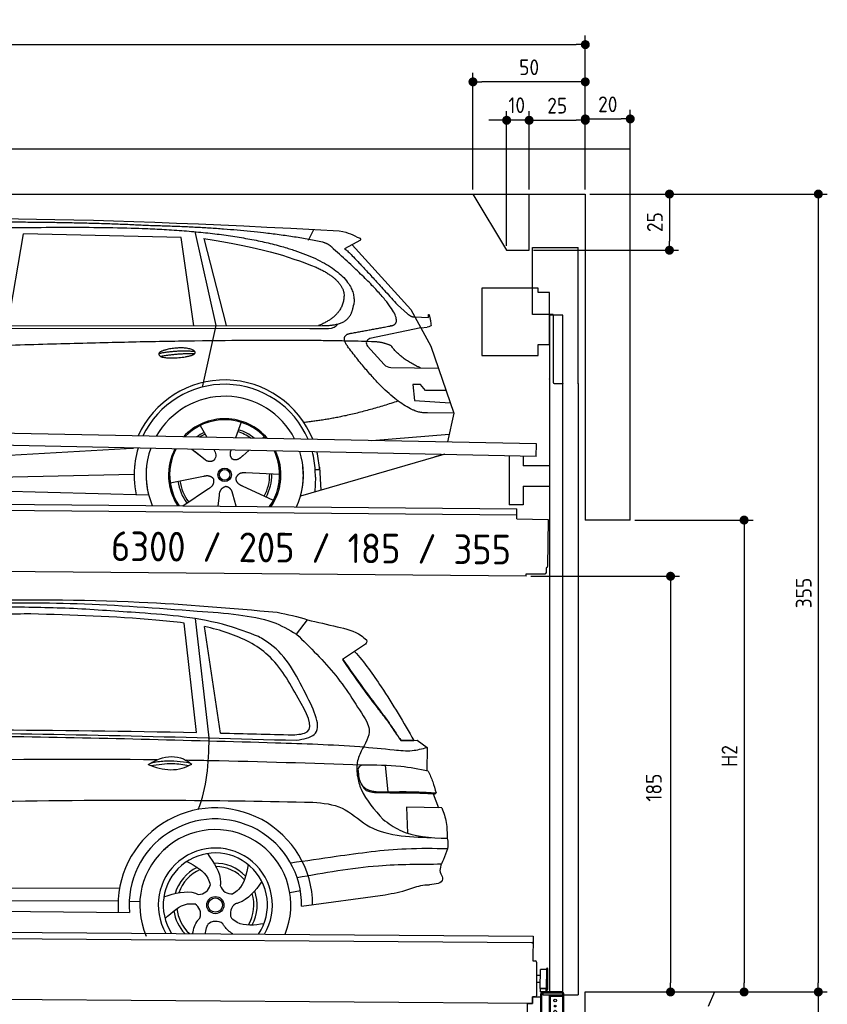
# Model space of a CAD drawing. Header units: millimetres. Extents: x -411 to 6777, y 0 to 6577.
# Tile 6 of 6: x 3183 to 6777, y 2195 to 6577. Entities that reach past the tile are written whole.
import ezdxf

# ---------------------------------------------------------------- set-up
doc = ezdxf.new("R2010")
doc.units = ezdxf.units.MM
doc.layers.add('4', color=3, linetype='Continuous')
for name, color, linetype, lineweight in [('AM_0', 7, 'Continuous', 50), ('car', 10, 'Continuous', 25), ('Freiraum', 7, 'Continuous', 25), ('Gebäude', 7, 'Continuous', 25), ('Logo', 7, 'Continuous', 25), ('Plattform', 7, 'Continuous', 25), ('Ständer vorne', 7, 'Continuous', 25), ('Tor', 200, 'Continuous', 25)]:
    doc.layers.add(name, color=color, linetype=linetype, lineweight=lineweight)
doc.styles.get("Standard").update_dxf_attribs({"font": 'ISOCP.SHX'})
doc.dimstyles.new('GEN-ISO', dxfattribs={"dimscale": 20, "dimtxt": 3.5, "dimasz": 2, "dimexe": 2, "dimexo": 1, "dimgap": 1.5, "dimtad": 1, "dimdec": 1, "dimlfac": 0.1, "dimdsep": 46, "dimtxsty": 'STANDARD', "dimblk": 'PUNKT', "dimcen": 2, "dimclrd": 256, "dimclre": 256, "dimclrt": 2, "dimadec": 0, "dimazin": 0, "dimtp": 0.1, "dimtm": 0.1, "dimtfac": 0.71, "dimtdec": 1, "dimtmove": 2, "dimatfit": 3, "dimldrblk": 'PUNKT', "dimfxl": 2, "dimtolj": 1, "dimarcsym": 0})

# ---------------------------------------------------------------- blocks, each defined once
blk = doc.blocks.new('PUNKT')
at = {"layer": '4', "color": 0, "linetype": 'ByBlock'}
blk.add_line((-0.5, 0), (-1, 0), dxfattribs=at)
at = {"layer": '4', "color": 0, "linetype": 'ByBlock', "const_width": 0.5}
blk.add_lwpolyline([(-0.25, 0, 1), (0.25, 0, 1)], format="xyb", close=True, dxfattribs=at)
blk = doc.blocks.new('*D34')
at = {"layer": '4', "lineweight": -2, "transparency": 16777216}
for p, q in [((5720, 5800.9), (6776.9, 5800.9)), ((6736.9, 5760.9), (6736.9, 2290)), ((6195.4, 2250), (6776.9, 2250))]:
    blk.add_line(p, q, dxfattribs=at)
at = {"layer": 'Defpoints', "color": 0, "transparency": 16777216}
for p in [(5700, 5800.9), (6175.4, 2250), (6736.9, 2250)]:
    blk.add_point(p, dxfattribs=at)
at = {"layer": '4', "lineweight": -2, "transparency": 16777216, "xscale": 40, "yscale": 40, "zscale": 40}
for p, rotation in [((6736.9, 5800.9), 90), ((6736.9, 2250), 270)]:
    blk.add_blockref('PUNKT', p, dxfattribs=dict(at, rotation=rotation))
at = {"layer": '4', "color": 2, "transparency": 16777216, "insert": (6671.9, 4025.4), "char_height": 70, "attachment_point": 5, "rotation": 90}
blk.add_mtext('355', dxfattribs=at)
blk = doc.blocks.new('*D35')
at = {"layer": '4', "lineweight": -2, "transparency": 16777216}
for p, q in [((6295.4, 2250), (6776.9, 2250)), ((6736.9, 2210), (6736.9, 240)), ((5720, 200), (6776.9, 200))]:
    blk.add_line(p, q, dxfattribs=at)
at = {"layer": 'Defpoints', "color": 0, "transparency": 16777216}
for p in [(6275.4, 2250), (5700, 200), (6736.9, 200)]:
    blk.add_point(p, dxfattribs=at)
at = {"layer": '4', "lineweight": -2, "transparency": 16777216, "xscale": 40, "yscale": 40, "zscale": 40}
for p, rotation in [((6736.9, 2250), 90), ((6736.9, 200), 270)]:
    blk.add_blockref('PUNKT', p, dxfattribs=dict(at, rotation=rotation))
at = {"layer": '4', "color": 2, "transparency": 16777216, "insert": (6671.9, 1225), "char_height": 70, "attachment_point": 5, "rotation": 90}
blk.add_mtext('205', dxfattribs=at)
blk = doc.blocks.new('*D36')
at = {"layer": '4', "lineweight": -2, "transparency": 16777216}
for p, q in [((5920, 4350), (6446.5, 4350)), ((6406.5, 4310), (6406.5, 2290)), ((6295.4, 2250), (6446.5, 2250))]:
    blk.add_line(p, q, dxfattribs=at)
at = {"layer": 'Defpoints', "color": 0, "transparency": 16777216}
for p in [(5900, 4350), (6275.4, 2250), (6406.5, 2250)]:
    blk.add_point(p, dxfattribs=at)
at = {"layer": '4', "lineweight": -2, "transparency": 16777216, "xscale": 40, "yscale": 40, "zscale": 40}
for p, rotation in [((6406.5, 4350), 90), ((6406.5, 2250), 270)]:
    blk.add_blockref('PUNKT', p, dxfattribs=dict(at, rotation=rotation))
at = {"layer": '4', "color": 2, "transparency": 16777216, "insert": (6341.5, 3300), "char_height": 70, "attachment_point": 5, "rotation": 90}
blk.add_mtext('H2', dxfattribs=at)
blk = doc.blocks.new('*D37')
at = {"layer": '4', "lineweight": -2, "transparency": 16777216}
for p, q in [((200, 5820.9), (200, 6505.8)), ((5700, 5970.9), (5700, 6505.8)), ((240, 6465.8), (5660, 6465.8))]:
    blk.add_line(p, q, dxfattribs=at)
at = {"layer": 'Defpoints', "color": 0, "transparency": 16777216}
for p in [(5700, 6465.8), (5700, 5950.9), (200, 5800.9)]:
    blk.add_point(p, dxfattribs=at)
at = {"layer": '4', "lineweight": -2, "transparency": 16777216, "xscale": 40, "yscale": 40, "zscale": 40, "rotation": 180}
blk.add_blockref('PUNKT', (200, 6465.8), dxfattribs=at)
at = {"layer": '4', "lineweight": -2, "transparency": 16777216, "xscale": 40, "yscale": 40, "zscale": 40}
blk.add_blockref('PUNKT', (5700, 6465.8), dxfattribs=at)
at = {"layer": '4', "color": 2, "transparency": 16777216, "insert": (2950, 6530.8), "char_height": 70, "attachment_point": 5}
blk.add_mtext('550', dxfattribs=at)
blk = doc.blocks.new('*D38')
at = {"layer": '4', "lineweight": -2, "transparency": 16777216}
for p, q in [((5457.5, 4100), (6119.3, 4100)), ((6079.3, 4060), (6079.3, 2290)), ((6099.3, 2250), (6119.3, 2250))]:
    blk.add_line(p, q, dxfattribs=at)
at = {"layer": 'Defpoints', "color": 0, "transparency": 16777216}
for p in [(5437.5, 4100), (6079.3, 2250), (6079.3, 2250)]:
    blk.add_point(p, dxfattribs=at)
at = {"layer": '4', "lineweight": -2, "transparency": 16777216, "xscale": 40, "yscale": 40, "zscale": 40}
for p, rotation in [((6079.3, 4100), 90), ((6079.3, 2250), 270)]:
    blk.add_blockref('PUNKT', p, dxfattribs=dict(at, rotation=rotation))
at = {"layer": '4', "color": 2, "transparency": 16777216, "insert": (6004.7, 3159.2), "char_height": 70, "attachment_point": 5, "rotation": 90}
blk.add_mtext('185', dxfattribs=at)
blk = doc.blocks.new('*D39')
at = {"layer": '4', "lineweight": -2, "transparency": 16777216}
for p, q in [((5450, 5820.9), (5450, 6169.1)), ((5700, 5820.9), (5700, 6169.1)), ((5490, 6129.1), (5660, 6129.1))]:
    blk.add_line(p, q, dxfattribs=at)
at = {"layer": 'Defpoints', "color": 0, "transparency": 16777216}
for p in [(5700, 6129.1), (5450, 5800.9), (5700, 5800.9)]:
    blk.add_point(p, dxfattribs=at)
at = {"layer": '4', "lineweight": -2, "transparency": 16777216, "xscale": 40, "yscale": 40, "zscale": 40, "rotation": 180}
blk.add_blockref('PUNKT', (5450, 6129.1), dxfattribs=at)
at = {"layer": '4', "lineweight": -2, "transparency": 16777216, "xscale": 40, "yscale": 40, "zscale": 40}
blk.add_blockref('PUNKT', (5700, 6129.1), dxfattribs=at)
at = {"layer": '4', "color": 2, "transparency": 16777216, "insert": (5575, 6194.2), "char_height": 70, "attachment_point": 5}
blk.add_mtext('25', dxfattribs=at)
blk = doc.blocks.new('*D40')
at = {"layer": '4', "lineweight": -2, "transparency": 16777216}
for p, q in [((5200, 5820.9), (5200, 6340.1)), ((5700, 5820.9), (5700, 6340.1)), ((5660, 6300.1), (5240, 6300.1))]:
    blk.add_line(p, q, dxfattribs=at)
at = {"layer": 'Defpoints', "color": 0, "transparency": 16777216}
for p in [(5200, 6300.1), (5200, 5800.9), (5700, 5800.9)]:
    blk.add_point(p, dxfattribs=at)
at = {"layer": '4', "lineweight": -2, "transparency": 16777216, "xscale": 40, "yscale": 40, "zscale": 40, "rotation": 180}
blk.add_blockref('PUNKT', (5200, 6300.1), dxfattribs=at)
at = {"layer": '4', "lineweight": -2, "transparency": 16777216, "xscale": 40, "yscale": 40, "zscale": 40}
blk.add_blockref('PUNKT', (5700, 6300.1), dxfattribs=at)
at = {"layer": '4', "color": 2, "transparency": 16777216, "insert": (5450, 6365.1), "char_height": 70, "attachment_point": 5}
blk.add_mtext('50', dxfattribs=at)
blk = doc.blocks.new('*D41')
at = {"layer": '4', "lineweight": -2, "transparency": 16777216}
for p, q in [((5720, 5800.9), (6114.4, 5800.9)), ((6074.4, 5760.9), (6074.4, 5590.9)), ((5470, 5550.9), (6114.4, 5550.9))]:
    blk.add_line(p, q, dxfattribs=at)
at = {"layer": 'Defpoints', "color": 0, "transparency": 16777216}
for p in [(5700, 5800.9), (5450, 5550.9), (6074.4, 5550.9)]:
    blk.add_point(p, dxfattribs=at)
at = {"layer": '4', "lineweight": -2, "transparency": 16777216, "xscale": 40, "yscale": 40, "zscale": 40}
for p, rotation in [((6074.4, 5800.9), 90), ((6074.4, 5550.9), 270)]:
    blk.add_blockref('PUNKT', p, dxfattribs=dict(at, rotation=rotation))
at = {"layer": '4', "color": 2, "transparency": 16777216, "insert": (6009.4, 5675.9), "char_height": 70, "attachment_point": 5, "rotation": 90}
blk.add_mtext('25', dxfattribs=at)
blk = doc.blocks.new('*D42')
at = {"layer": '4', "lineweight": -2, "transparency": 16777216}
for p, q in [((5350, 5570.9), (5350, 6169.1)), ((5450, 5820.9), (5450, 6169.1)), ((5310, 6129.1), (5270, 6129.1)), ((5450, 6129.1), (5350, 6129.1)), ((5490, 6129.1), (5530, 6129.1))]:
    blk.add_line(p, q, dxfattribs=at)
at = {"layer": 'Defpoints', "color": 0, "transparency": 16777216}
for p in [(5350, 6129.1), (5450, 5800.9), (5350, 5550.9)]:
    blk.add_point(p, dxfattribs=at)
at = {"layer": '4', "lineweight": -2, "transparency": 16777216, "xscale": 40, "yscale": 40, "zscale": 40}
blk.add_blockref('PUNKT', (5350, 6129.1), dxfattribs=at)
at = {"layer": '4', "lineweight": -2, "transparency": 16777216, "xscale": 40, "yscale": 40, "zscale": 40, "rotation": 180}
blk.add_blockref('PUNKT', (5450, 6129.1), dxfattribs=at)
at = {"layer": '4', "color": 2, "transparency": 16777216, "insert": (5394.7, 6196.1), "char_height": 70, "attachment_point": 5}
blk.add_mtext('10', dxfattribs=at)
blk = doc.blocks.new('Car')
at = {"layer": 'car'}
for p, q in [((3081.8, 5243.1), (3148.9, 5652.9)), ((3850.6, 5643), (3148.9, 5652.9)), ((3910.6, 5669.5), (4007.3, 5252.1)), ((4416, 5636.7), (4439.8, 5684.2)), ((3910.1, 5251.1), (3850.6, 5643)), ((3950.2, 5638.8), (4053.3, 5252.5)), ((4647.5, 5638.1), (4577.4, 5598.9)), ((4610.6, 5617.5), (4875, 5331.6)), ((4814.7, 5352.7), (4860.3, 5312.8)), ((4875, 5331.6), (4965.6, 5169.4)), ((4892.9, 5299.6), (4953.1, 5297.5)), ((1783, 5221.7), (4426.3, 5242.7)), ((1829.9, 5231), (4481.7, 5256.7)), ((4007.3, 5252.1), (3948.9, 4977.9)), ((4426.3, 5242.7), (4509.1, 5244.1)), ((4920.3, 5250.5), (4693.9, 5200.6)), ((4920.3, 5250.5), (4948, 5254.5)), ((4683.5, 5167.5), (4758.6, 5086.3)), ((4965.6, 5169.4), (5070, 4871.8)), ((4787.8, 5073.4), (4999.6, 5072.6)), ((4920.3, 4998.5), (4887.6, 4998.5)), ((4887.6, 4998.5), (4894.5, 4927.1)), ((4944.1, 4972.7), (4920.3, 4998.5)), ((5034.6, 4972.7), (4944.1, 4972.7)), ((4894.5, 4927.1), (5053.6, 4918.5)), ((5070, 4871.8), (4953.1, 4872.2)), ((5070, 4871.8), (5043.3, 4743.9)), ((4125, 4823), (4100.1, 4754)), ((3942.9, 4807.6), (3972.4, 4755.4)), ((4707.4, 4747.5), (5050.5, 4778.4)), ((3971.1, 4757.8), (3972.4, 4755.4)), ((4227.1, 4761.2), (4219.4, 4752.7)), ((1745.3, 4581.9), (3614.3, 4701.2)), ((3614.3, 4701.2), (3646.7, 4703.2)), ((3906.1, 4701.6), (3957.7, 4661.5)), ((3920.6, 4690.6), (3967.1, 4654.4)), ((4003.4, 4700.5), (4009.6, 4689.5)), ((4080.5, 4699.6), (4076.8, 4689.2)), ((4159.3, 4698.6), (4132.6, 4674.6)), ((5027.4, 4688.4), (4391.4, 4497)), ((5032.1, 4689.8), (4988.4, 4676.7)), ((4475.3, 4615.1), (4456.1, 4613.9)), ((4474.6, 4627.2), (4481.1, 4524)), ((1765.1, 4530), (3650.5, 4588.6)), ((3810.9, 4551.5), (3959.3, 4581.8)), ((4298, 4592.7), (4146.7, 4597.7)), ((4456.8, 4581.4), (4455.7, 4516.4)), ((1666.6, 4531.7), (3715.6, 4497)), ((3868.1, 4448.9), (3982.6, 4526.5)), ((4270.9, 4476.5), (4133, 4539.2)), ((4025.2, 4449), (4030.7, 4497.4)), ((4105.9, 4449), (4090.5, 4502.5))]:
    blk.add_line(p, q, dxfattribs=at)
for radius in [30.1, 23.6]:
    blk.add_circle((4053.1, 4588.8), radius, dxfattribs=at)
for centre, radius, start, end in [((4698.2, 5181), 20, 102.4358, 222.7473), ((4788, 5113.4), 40, 222.7473, 269.7861), ((4053.5, 4588.2), 422.7, 22.5487, 156.2143), ((4053.5, 4588.2), 403.4, 23.7263, 155.0367), ((4053.5, 4588.2), 350, 27.7494, 151.0136), ((4053.5, 4588.2), 250, 41.078, 137.685), ((4053.1, 4588.8), 245, 41.9641, 136.7989), ((4053.1, 4588.8), 209.6, 116.262, 127.1225), ((4053.1, 4588.8), 200.6, 55.0934, 73.5463), ((4053.1, 4588.8), 209.6, 51.6404, 73.3995), ((4053.1, 4588.8), 200.6, 116.1152, 123.6695), ((4053.5, 4588.2), 422.7, 164.0109, 164.2126), ((4053.5, 4588.2), 403.4, 163.2593, 179.9464), ((4053.5, 4588.2), 350, 160.7243, 195.1055), ((4053.5, 4588.2), 250, 152.8016, 213.8648), ((4053.1, 4588.8), 245, 152.3519, 188.7348), ((4053.5, 4588.2), 250, 326.1848, 25.8498), ((4053.5, 4588.2), 250, 326.1848, 25.8498), ((4053.1, 4588.8), 245, 0.9266, 26.2995), ((4053.5, 4588.2), 350, 344.8945, 17.9271), ((4053.5, 4588.2), 403.4, 3.6504, 15.3921), ((4053.5, 4588.2), 422.7, 3.6504, 14.6404), ((4053.5, 4588.2), 403.4, 173.0827, 193.1146), ((4053.5, 4588.2), 350, 172.1254, 203.4635), ((4053.5, 4588.2), 250, 169.2195, 213.8648), ((4053.1, 4588.8), 245, 169.1336, 214.8006), ((4053.1, 4588.8), 245, 325.2489, 9.5178), ((4053.5, 4588.2), 250, 326.1848, 9.4319), ((4053.5, 4588.2), 350, 336.586, 6.526), ((4053.5, 4588.2), 403.4, 359.0315, 5.5686), ((4053.5, 4588.2), 422.7, 3.6504, 3.7403), ((4053.1, 4588.8), 209.6, 188.262, 217.3995), ((4053.1, 4588.8), 200.6, 188.1152, 217.5463), ((4053.1, 4588.8), 200.6, 332.1152, 1.5463), ((4053.1, 4588.8), 209.6, 332.262, 1.3995)]:
    blk.add_arc(centre, radius, start, end, dxfattribs=at)
for points, degree in [([(2208.8, 5672.9), (2495.8, 5737.1), (3380.9, 5732), (4553.4, 5679.4)], 3), ([(3703.5, 5694.3), (3355.1, 5710.5), (2739.2, 5700.1)], 2), ([(4479.1, 5628.3), (4177.9, 5688.2), (3703.5, 5694.3)], 2), ([(4553.4, 5679.4), (4600.3, 5670.4), (4609.2, 5662.2), (4646.7, 5646.7)], 3), ([(3950.2, 5638.8), (4204.6, 5602.2), (4318.1, 5567.6), (4451.4, 5516.1)], 3), ([(4528.7, 5598), (4510.6, 5619.7), (4479.1, 5628.3)], 2), ([(4647.5, 5638.1), (4649.1, 5639.7), (4649.8, 5642.8), (4649.2, 5645.6), (4646.7, 5646.7)], 4), ([(4793.6, 5260), (4882.8, 5288.8), (4528.7, 5598)], 2), ([(4577.4, 5598.9), (4585.2, 5603.3), (4814.7, 5352.7)], 2), ([(4451.4, 5516.1), (4566, 5465.1), (4576.8, 5400.1)], 2), ([(4576.8, 5400.1), (4582.4, 5305.6), (4465.1, 5256.5)], 2), ([(4481.7, 5256.7), (4531.8, 5257.2), (4604.8, 5262.5), (4612.5, 5309.4), (4620.8, 5352.6)], 4), ([(4860.3, 5312.8), (4868.6, 5305.6), (4881.9, 5298), (4891, 5298), (4892.9, 5299.6)], 4), ([(4953.1, 5297.5), (4954.3, 5336.4), (4965.6, 5262.2)], 2), ([(4509.1, 5244.1), (4528.4, 5244.9), (4543.1, 5254), (4550.4, 5264.3)], 3), ([(4580.3, 5277.2), (4580.4, 5277.3), (4580.5, 5277.3), (4580.5, 5277.3)], 3), ([(4965.6, 5262.2), (4965.9, 5258.5), (4960.4, 5256.8), (4948, 5254.5)], 3), ([(4599.5, 5159.2), (4555.1, 5217.5), (4615, 5224.7)], 2), ([(4701, 5187), (3824.4, 5207.4), (1392.3, 5072.9)], 2), ([(4788.9, 5169.4), (4751.4, 5187.5), (4701, 5187)], 2), ([(3755.6, 5126.2), (3831, 5143.1), (3914.5, 5137.3)], 2), ([(3762.8, 5113.4), (3836.8, 5128), (3914.7, 5127.3)], 2), ([(4953.1, 4872.2), (4827.4, 4864), (4599.5, 5159.2)], 2), ([(4920.3, 5072.9), (4834.6, 5108), (4788.9, 5169.4)], 2), ([(4821.2, 4923.6), (4596.5, 4846.1), (4403.7, 4824.9)], 2), ([(3958, 4661.5), (3981.5, 4639.8), (4004.7, 4653.4)], 2), ([(3959.3, 4581.8), (3989.9, 4590.8), (4004.7, 4568.4)], 2), ([(3982.6, 4526.5), (4010.4, 4542.2), (4004.7, 4568.4)], 2), ([(4133, 4539.2), (4102.9, 4550), (4104.2, 4576.8)], 2), ([(4146.7, 4597.7), (4115, 4601.4), (4104.2, 4576.8)], 2), ([(4030.7, 4497.4), (4031.6, 4529.4), (4057.5, 4536.5)], 2), ([(4090.5, 4502.5), (4084.2, 4533.8), (4057.5, 4536.5)], 2)]:
    blk.add_open_spline(points, degree=degree, dxfattribs=at)
for points, degree, knots in [([(2378.5, 5660.7), (2405, 5663), (2544.4, 5666.1), (3565.6, 5695.6), (4185.9, 5694.9), (4642.9, 5526.4), (4620.8, 5352.6)], 4, [0.0821318, 0.0821318, 0.0821318, 0.0821318, 0.0821318, 0.258851, 0.508851, 1, 1, 1, 1, 1]), ([(4615, 5224.7), (4781.6, 5257.3), (4784.5, 5257.9), (4792.8, 5259.8), (4793.6, 5260)], 1, [0.1611508, 0.1611508, 1, 1.0196119, 1.078724, 1.0847856, 1.0847856]), ([(3762.8, 5113.4), (3739.2, 5129.8), (3784.6, 5145.5), (3867.3, 5165.7), (3960.3, 5132.6), (3898.3, 5108.8), (3789.2, 5101.6), (3767.7, 5110.4), (3762.8, 5113.4)], 5, [0, 0, 0, 0, 0, 0, 0.300106, 0.500106, 0.700106, 1, 1, 1, 1, 1, 1]), ([(4009.6, 4689.5), (4011.3, 4685.5), (4012.3, 4681.5), (4012.6, 4677.6), (4013.4, 4669), (4010.7, 4660.9), (4004.7, 4653.4)], 3, [0.2167758, 0.2167758, 0.2167758, 0.2167758, 0.4600873, 0.4600873, 0.4600873, 1, 1, 1, 1]), ([(4076.8, 4689.2), (4076.3, 4686.1), (4076, 4683.1), (4076.1, 4680.1), (4076.5, 4677.3), (4077.3, 4671.6), (4079.4, 4666.2), (4083, 4661.7), (4087.9, 4658.8)], 4, [0.3191838, 0.3191838, 0.3191838, 0.3191838, 0.3191838, 0.5438253, 0.5438253, 0.5438253, 0.5438253, 1, 1, 1, 1, 1]), ([(4132.6, 4674.6), (4132.6, 4674.6), (4132.6, 4674.6), (4132.6, 4674.6), (4132.6, 4674.6), (4123.5, 4664.8), (4112.9, 4654.7), (4098.7, 4652.2), (4087.9, 4658.8)], 4, [-0.000003, -0.000003, -0.000003, -0.000003, -0.000003, 0, 0, 0, 0, 1, 1, 1, 1, 1])]:
    blk.add_open_spline(points, degree=degree, knots=knots, dxfattribs=at)
blk = doc.blocks.new('Tor 335 bis 365 Gebäude')
at = {"layer": 'Tor'}
for p, q in [((5465.6, 5264.5), (5465.6, 5563)), ((5465.6, 5563), (5668, 5563)), ((5668, 4957.1), (5668, 5563)), ((5557, 5264.5), (5465.6, 5264.5)), ((5557, 5264.5), (5557, 4963)), ((5562, 4957.1), (5600, 4957.1)), ((5600, 4957.1), (5600, 4957)), ((5668, 4957), (5668, 4957.1)), ((5600, 2237), (5668, 2237))]:
    blk.add_line(p, q, dxfattribs=at)
for points in [[(5600, 2237), (5600, 4957)], [(5668, 4957.1), (5668, 2237)]]:
    blk.add_lwpolyline(points, dxfattribs=at)
blk.add_arc((5563, 4963), 6, 180, 260.4059, dxfattribs=at)
blk = doc.blocks.new('*D48')
at = {"layer": '4', "lineweight": -2, "transparency": 16777216}
for p, q in [((5700, 5820.9), (5700, 6175.1)), ((5740, 6135.1), (5860, 6135.1)), ((5900, 5970.8), (5900, 6175.1))]:
    blk.add_line(p, q, dxfattribs=at)
at = {"layer": 'Defpoints', "color": 0, "transparency": 16777216}
for p in [(5900, 6135.1), (5900, 5950.8), (5700, 5800.9)]:
    blk.add_point(p, dxfattribs=at)
at = {"layer": '4', "lineweight": -2, "transparency": 16777216, "xscale": 40, "yscale": 40, "zscale": 40, "rotation": 180}
blk.add_blockref('PUNKT', (5700, 6135.1), dxfattribs=at)
at = {"layer": '4', "lineweight": -2, "transparency": 16777216, "xscale": 40, "yscale": 40, "zscale": 40}
blk.add_blockref('PUNKT', (5900, 6135.1), dxfattribs=at)
at = {"layer": '4', "color": 2, "transparency": 16777216, "insert": (5800, 6200.1), "char_height": 70, "attachment_point": 5}
blk.add_mtext('20', dxfattribs=at)
blk = doc.blocks.new('Palette EG Gl550')
at = {"layer": 'Plattform'}
for p, q in [((429.5, 2537), (5467.3, 2498)), ((5462.1, 2468), (434.2, 2507)), ((5467.3, 2498), (5466.5, 2388)), ((5466.5, 2388), (5478.5, 2387.9)), ((5483.4, 2382.8), (5482.7, 2292.8)), ((5501.1, 2322.8), (5484.1, 2323)), ((5499.6, 2265.6), (5500.2, 2349.8)), ((5527.5, 2260.5), (5528.3, 2354.5)), ((5532.3, 2354.5), (5531.5, 2260.5)), ((5482.7, 2292.8), (5482.3, 2232.9)), ((5499.8, 2292.7), (5482.7, 2292.8)), ((5465, 2198), (341.7, 2237.7)), ((5525.9, 2265), (5500.9, 2265)), ((5500.9, 2250), (5500.9, 2265)), ((5512.9, 2265), (5500.9, 2265)), ((5500.9, 2250), (5500.9, 2265)), ((5500.9, 2250), (5525.9, 2250)), ((5525.9, 2250), (5500.9, 2250)), ((5525.9, 2250), (5525.9, 2265)), ((5525.9, 2250), (5525.9, 2265)), ((5465.2, 2228), (5465, 2198)), ((5465.2, 2228), (5477.2, 2227.9)), ((5477.2, 2227.9), (5465.2, 2228))]:
    blk.add_line(p, q, dxfattribs=at)
for centre, radius, start, end in [((5462.1, 2473), 5, 268.5823, 358.5607), ((5478.4, 2382.9), 5, 359.556, 89.556), ((5500.6, 2349.8), 0.4, 91.7323, 179.3444), ((5511.7, 2023.6), 326.8, 87.1739, 91.9438), ((5527.8, 2350.4), 0.4, 266.9623, 359.3444), ((5530.3, 2354.5), 2, 359.3444, 179.3444), ((5500, 2265.6), 0.4, 179.3444, 266.9565), ((5519.7, 3149.4), 884.4, 268.7196, 270.4008), ((5491.8, 3353.4), 1088.9, 271.795, 271.861), ((5527.2, 2264.6), 0.4, 359.556, 91.938), ((5529.5, 2260.5), 2, 179.3444, 359.3444), ((5477.3, 2232.9), 5, 269.556, 359.556)]:
    blk.add_arc(centre, radius, start, end, dxfattribs=at)
blk = doc.blocks.new('Car_EG')
at = {"layer": 'car'}
for p, q in [((3943, 3435.3), (3884, 3921.9)), ((4000.2, 3412), (3934.7, 3941.9)), ((4050.3, 3433.7), (3975.7, 3906.9)), ((4385, 3877.1), (4433.9, 3940.6)), ((4682.9, 3828.1), (4589.9, 3764.8)), ((4852.5, 3407.4), (4910.9, 3407.7)), ((4855.4, 3408.2), (4890.4, 3408.3)), ((4890.4, 3408.3), (4910.5, 3408.3)), ((4910.9, 3407.7), (4925.4, 3408.1)), ((4925.4, 3408.1), (4969.8, 3377.2)), ((4969.8, 3377.2), (4969.8, 3273.1)), ((4783.9, 3295.1), (4796.2, 3178.1)), ((4998.8, 3171.3), (5023.2, 3108.4)), ((5038, 3108.3), (4880.2, 3109.6)), ((4880.2, 3109.6), (4885.5, 2994.3)), ((5064.6, 2926.3), (5046.4, 2878.9)), ((1740.9, 2729.3), (3606.1, 2740.6)), ((4364.1, 2727.2), (4410.9, 2736.1)), ((4417.1, 2665.6), (4787.8, 2720.1)), ((1742.1, 2675.9), (3600.2, 2683.6)), ((3649.3, 2682.1), (3696.9, 2681.5)), ((1693.4, 2636), (3650.6, 2632.3))]:
    blk.add_line(p, q, dxfattribs=at)
for radius in [38.2, 31.6]:
    blk.add_circle((4033.1, 2668), radius, dxfattribs=at)
for centre, radius, start, end in [((4033, 2667.4), 433.1, 0.713, 184.6115), ((4033, 2667.4), 384, 359.7282, 185.2384), ((4033, 2667.4), 336.4, 337.7995, 204.4935), ((4033.1, 2668), 254, 329.8221, 210.1779), ((4033.1, 2668), 231.9, 326.5904, 213.4096), ((4033.1, 2668), 186.2, 44.2633, 92.4011), ((4033.1, 2668), 186.2, 116.2626, 164.3912), ((4033.1, 2668), 171.5, 113.5905, 161.7257), ((4033.1, 2668), 171.5, 41.5902, 89.736), ((3958, 2767.5), 52.3, 268.6722, 348.431), ((4104.5, 2770.1), 52.3, 196.6722, 276.431), ((4033.1, 2668), 171.5, 329.577, 17.7302), ((4033.1, 2668), 186.2, 332.2513, 20.3964), ((3915.3, 2627.3), 52.3, 340.6722, 60.431), ((4152.3, 2631.6), 52.3, 124.6722, 204.431), ((4033.1, 2668), 186.2, 188.2502, 223.2875), ((4033.1, 2668), 171.5, 185.5775, 228.1156), ((4035.4, 2543.4), 52.3, 52.6722, 132.431)]:
    blk.add_arc(centre, radius, start, end, dxfattribs=at)
for points, knots in [([(3391.5, 3982.7), (3294.9, 3985.1), (3064.5, 3990.8), (2760.1, 3971.2), (2552.7, 3955.9), (2478.5, 3950.4)], [0, 0, 0, 0, 289.925788, 691.034976, 914.075582, 914.075582, 914.075582, 914.075582]), ([(2526.5, 3973.5), (2656.5, 3983.3), (2949.5, 4005.4), (3422.5, 4011.7), (3824.4, 3983.3), (4068.2, 3967.8), (4125.9, 3961)], [0, 0, 0, 0, 391.04113, 881.651907, 1416.366113, 1602.404452, 1602.404452, 1602.404452, 1602.404452]), ([(2901.1, 4016.6), (3162.3, 4020.3), (3628.7, 4026.8), (4093.6, 3989.6), (4298.2, 3973.3)], [0, 0, 0, 0, 783.131876, 1398.451598, 1398.451598, 1398.451598, 1398.451598]), ([(3884, 3921.9), (3842.3, 3927.3), (3614.9, 3947.6), (3387.3, 3953), (3201.7, 3957.3)], [637.56261, 637.56261, 637.56261, 637.56261, 763.549902, 1320.810124, 1320.810124, 1320.810124, 1320.810124]), ([(4215.3, 3864.6), (4170, 3881.3), (4000.5, 3943.8), (3719.1, 3964.5), (3489.5, 3977.3), (3391.5, 3982.7)], [0, 0, 0, 0, 144.38685, 540.679923, 835.691207, 835.691207, 835.691207, 835.691207]), ([(4125.9, 3961), (4178.2, 3953.9), (4269.9, 3941.4), (4350.4, 3896.5), (4385, 3877.1)], [0, 0, 0, 0, 156.409573, 274.497028, 274.497028, 274.497028, 274.497028]), ([(4394.7, 3591.5), (4355.4, 3660.9), (4281.9, 3790.5), (4111.8, 3873.5), (4011, 3899.6), (3975.7, 3906.9)], [0, 0, 0, 0, 233.684399, 436.644927, 544.706034, 544.706034, 544.706034, 544.706034]), ([(4433.9, 3940.6), (4477.6, 3930.7), (4557.8, 3912.6), (4652.2, 3891.1), (4688.7, 3859.7), (4696.5, 3853)], [0, 0, 0, 0, 135.791183, 248.765766, 279.520552, 279.520552, 279.520552, 279.520552]), ([(4428.1, 3611.6), (4384.6, 3695.2), (4331, 3798.2), (4233.6, 3854.1), (4215.3, 3864.6)], [0, 0, 0, 0, 271.559773, 334.41549, 334.41549, 334.41549, 334.41549]), ([(4385, 3877.1), (4446.3, 3818.1), (4567.5, 3701.3), (4657, 3558.9), (4701.3, 3488.4)], [0, 0, 0, 0, 254.089873, 502.76226, 502.76226, 502.76226, 502.76226]), ([(4696.5, 3853), (4697.3, 3849.2), (4699.3, 3838.4), (4689.3, 3832.1), (4682.9, 3828.1)], [0, 0, 0, 0, 10.855432, 30.979101, 30.979101, 30.979101, 30.979101]), ([(4643.8, 3801.5), (4687.8, 3753.9), (4783.4, 3620.3), (4864.5, 3486.7), (4910.9, 3407.7)], [395.653943, 395.653943, 395.653943, 395.653943, 587.122502, 864.540302, 864.540302, 864.540302, 864.540302]), ([(4589.9, 3764.8), (4640.8, 3693.2), (4704.9, 3603.1), (4774, 3516.8), (4788.2, 3499)], [0, 0, 0, 0, 263.425265, 331.664547, 331.664547, 331.664547, 331.664547]), ([(4591.4, 3765.8), (4623.1, 3722), (4680.6, 3642.4), (4739.6, 3564), (4766.1, 3528.8)], [0, 0, 0, 0, 162.25725, 294.477825, 294.477825, 294.477825, 294.477825]), ([(4388.5, 3404.1), (4419.7, 3410.1), (4520.5, 3429.5), (4465.8, 3537.2), (4428.1, 3611.6)], [0, 0, 0, 0, 83.009931, 268.207531, 268.207531, 268.207531, 268.207531]), ([(4371, 3428.3), (4396.7, 3430.3), (4482.7, 3436.9), (4431, 3527.8), (4394.7, 3591.5)], [0, 0, 0, 0, 66.110822, 221.440769, 221.440769, 221.440769, 221.440769]), ([(4766.1, 3528.8), (4773.7, 3520), (4783.8, 3508.2), (4792.5, 3495.3), (4794.6, 3492)], [0, 0, 0, 0, 34.815048, 46.557672, 46.557672, 46.557672, 46.557672]), ([(4701.3, 3488.4), (4705.6, 3477.5), (4723.3, 3433.5), (4679.1, 3371.7), (4657.3, 3309.9), (4658.2, 3278.7), (4658.6, 3267.6)], [0, 0, 0, 0, 34.097953, 138.175108, 197.887596, 230.983362, 230.983362, 230.983362, 230.983362]), ([(4788.2, 3499), (4798.8, 3483.3), (4819.6, 3452.4), (4841.6, 3422.2), (4852.5, 3407.4)], [0, 0, 0, 0, 56.812879, 111.923736, 111.923736, 111.923736, 111.923736]), ([(1832.8, 3411.3), (2161.4, 3417.2), (3013.2, 3432.6), (3865.1, 3415), (4388.5, 3404.1)], [0, 0, 0, 0, 985.739727, 2555.887054, 2555.887054, 2555.887054, 2555.887054]), ([(4836.5, 3431), (4841.5, 3424.2), (4846.6, 3417), (4851.9, 3409.8), (4852.8, 3408.4), (4854.2, 3408.3), (4855.4, 3408.2)], [0, 0, 0, 0, 25.300776, 26.442713, 27.003963, 30.176579, 30.176579, 30.176579, 30.176579]), ([(1829, 3400), (2123, 3404.9), (2546.6, 3411.9), (3368.9, 3412), (3897, 3400.9), (4295.6, 3392.6)], [0, 0, 0, 0, 882.102268, 1270.770708, 2466.750946, 2466.750946, 2466.750946, 2466.750946]), ([(4295.6, 3392.6), (4420.8, 3389.7), (4596.9, 3385.6), (4772.4, 3369.9), (4823.2, 3365.3)], [0, 0, 0, 0, 375.490289, 528.429148, 528.429148, 528.429148, 528.429148]), ([(4823.2, 3365.3), (4850.2, 3362.6), (4899.9, 3357.6), (4947.9, 3371), (4969.8, 3377.2)], [0, 0, 0, 0, 80.452469, 148.273091, 148.273091, 148.273091, 148.273091]), ([(3729.5, 3290.6), (3745.5, 3300.4), (3791.6, 3328.8), (3870.1, 3332.2), (3911.2, 3302.8), (3923.2, 3294.2)], [0, 0, 0, 0, 56.386158, 162.852709, 206.792536, 206.792536, 206.792536, 206.792536]), ([(3729.5, 3290.6), (3745.6, 3284.7), (3793.7, 3267.7), (3864.5, 3265.5), (3909.2, 3287.3), (3923.2, 3294.2)], [5.208578, 5.208578, 5.208578, 5.208578, 44.198582, 121.455021, 156.55166, 156.55166, 156.55166, 156.55166]), ([(3741.2, 3286.4), (3773.6, 3291.8), (3830.2, 3301.3), (3886.6, 3292.5), (3910.8, 3288.2)], [0, 0, 0, 0, 73.878693, 129.282646, 129.282646, 129.282646, 129.282646]), ([(3743.1, 3298.9), (3762.6, 3302.8), (3819, 3313.3), (3876.3, 3306.1), (3913.8, 3300.8)], [7.57653, 7.57653, 7.57653, 7.57653, 52.544532, 137.659237, 137.659237, 137.659237, 137.659237]), ([(4682.7, 3296), (4456.1, 3301.6), (4194.5, 3308.1), (3932.8, 3310.9), (3897.7, 3311.2)], [0, 0, 0, 0, 679.940772, 785.142685, 785.142685, 785.142685, 785.142685]), ([(4682.7, 3296), (4675.5, 3292.7), (4661.7, 3286.6), (4663.1, 3271.7), (4663.7, 3264.6)], [0, 0, 0, 0, 21.276303, 40.575349, 40.575349, 40.575349, 40.575349]), ([(4976.1, 3272), (4935.2, 3279.3), (4838.3, 3296.6), (4739.7, 3296.2), (4682.7, 3296)], [0, 0, 0, 0, 124.191927, 294.878966, 294.878966, 294.878966, 294.878966]), ([(4658.6, 3267.6), (4659.3, 3260.4), (4661.8, 3233.3), (4686.8, 3153.3), (4738.1, 3096.9), (4775.7, 3055.4)], [0, 0, 0, 0, 21.786395, 81.634094, 246.747403, 246.747403, 246.747403, 246.747403]), ([(4663.7, 3264.6), (4666.7, 3243.1), (4671, 3212.1), (4707.4, 3184), (4750.2, 3177), (4783.5, 3177.8), (4802.6, 3178.3)], [0, 0, 0, 0, 61.688141, 88.915796, 131.377114, 188.888446, 188.888446, 188.888446, 188.888446]), ([(4976.1, 3272), (4983.2, 3256.1), (4997.2, 3224.7), (5006.6, 3191.6), (5011.2, 3175.2)], [0, 0, 0, 0, 52.081574, 103.113227, 103.113227, 103.113227, 103.113227]), ([(4682.5, 3205.8), (4686.5, 3198.4), (4693.8, 3184.8), (4713.2, 3178.8), (4729.4, 3175.4), (4744.6, 3174.7), (4755.3, 3174.3), (4760.2, 3174.1)], [0, 0, 0, 0, 24.299806, 44.374389, 57.433548, 74.613131, 89.537932, 89.537932, 89.537932, 89.537932]), ([(4760.2, 3174.1), (4784.5, 3174.2), (4834.1, 3174.3), (4897, 3175.1), (4946.9, 3173.3), (4971.5, 3172.5), (4982.8, 3172.1)], [0, 0, 0, 0, 72.676028, 148.847009, 188.713602, 222.633888, 222.633888, 222.633888, 222.633888]), ([(4802.6, 3178.3), (4843.2, 3179.1), (4912.8, 3180.4), (4982.3, 3176.7), (5011.2, 3175.2)], [0, 0, 0, 0, 121.811128, 208.751004, 208.751004, 208.751004, 208.751004]), ([(4982.8, 3172.1), (4986.4, 3172), (4993.5, 3171.6), (5000.6, 3171.2), (5004.1, 3171)], [0, 0, 0, 0, 10.705348, 21.344027, 21.344027, 21.344027, 21.344027]), ([(5004.1, 3171), (5005.9, 3171), (5009.2, 3170.9), (5010.6, 3173.8), (5011.2, 3175.2)], [0, 0, 0, 0, 4.798676, 8.977894, 8.977894, 8.977894, 8.977894]), ([(1466.7, 3068.1), (1710.1, 3077.3), (2508, 3106.9), (3507.2, 3139.1), (4263, 3131.5), (4464, 3129.4)], [651.356687, 651.356687, 651.356687, 651.356687, 1382.168851, 3046.715693, 3649.598352, 3649.598352, 3649.598352, 3649.598352]), ([(4464, 3129.4), (4509.1, 3125.6), (4599.1, 3117.9), (4739.5, 2981.5), (4887.9, 2978.4), (4990.4, 2976.3)], [0, 0, 0, 0, 132.089839, 263.241357, 556.137776, 556.137776, 556.137776, 556.137776]), ([(5038, 3108.3), (5045.7, 3086.9), (5061.4, 3043.3), (5061.8, 2996.8), (5062, 2973.1)], [0, 0, 0, 0, 67.622491, 138.154699, 138.154699, 138.154699, 138.154699]), ([(4775.7, 3055.4), (4800.2, 3038), (4883.7, 2978.5), (4988.6, 2975.3), (5062.7, 2973.1)], [0, 0, 0, 0, 89.012732, 303.591941, 303.591941, 303.591941, 303.591941]), ([(3996, 2896.9), (4025.5, 2855.5), (4058.2, 2809.8), (4055, 2759.8), (4054.4, 2755.1)], [0, 0, 0, 0, 140.862207, 155.3883, 155.3883, 155.3883, 155.3883]), ([(5064.6, 2926.3), (5003.2, 2926.7), (4837.1, 2927.7), (4604.9, 2893.5), (4434.2, 2867.5), (4366.9, 2857.2)], [0, 0, 0, 0, 184.056968, 497.583163, 702.083529, 702.083529, 702.083529, 702.083529]), ([(3905.3, 2861.5), (3943, 2840.8), (3991.3, 2814.3), (4006.8, 2767.7), (4009.2, 2756.9)], [0, 0, 0, 0, 119.179133, 152.627431, 152.627431, 152.627431, 152.627431]), ([(4177.7, 2849.3), (4169.7, 2807), (4159.4, 2752.9), (4119.9, 2723.8), (4110.4, 2718.1)], [0, 0, 0, 0, 119.179133, 152.546972, 152.546972, 152.546972, 152.546972]), ([(5037.1, 2857.2), (4943.7, 2856.2), (4728.2, 2853.9), (4516.3, 2815.1), (4396.4, 2791.8)], [0, 0, 0, 0, 279.844829, 645.252119, 645.252119, 645.252119, 645.252119]), ([(5046.4, 2878.9), (5036, 2856), (5023.5, 2828.8), (5039.2, 2807.1), (5041.7, 2803.6)], [0, 0, 0, 0, 65.64359, 78.298126, 78.298126, 78.298126, 78.298126]), ([(4239.4, 2774), (4209.1, 2733.1), (4175.8, 2687.9), (4127.2, 2675.5), (4122.5, 2674.6)], [0, 0, 0, 0, 140.862207, 155.444261, 155.444261, 155.444261, 155.444261]), ([(4788, 2720.1), (4823.4, 2726.8), (4883.1, 2738), (4946.9, 2765.5), (4978.6, 2765.2), (4985.5, 2765.1)], [0, 0, 0, 0, 108.214368, 182.603927, 203.112583, 203.112583, 203.112583, 203.112583]), ([(5041.7, 2803.6), (5042.4, 2799.2), (5046.9, 2772.8), (5013.4, 2768.6), (4985.5, 2765.1)], [0, 0, 0, 0, 12.782787, 75.656378, 75.656378, 75.656378, 75.656378]), ([(3803.9, 2703.4), (3852.4, 2718.8), (3905.9, 2735.7), (3952.5, 2717.2), (3956.8, 2715.2)], [0, 0, 0, 0, 140.862207, 155.442461, 155.442461, 155.442461, 155.442461]), ([(3809.5, 2606.2), (3840.8, 2635.7), (3881, 2673.5), (3930.1, 2673.8), (3941.1, 2672.8)], [0, 0, 0, 0, 119.179133, 152.616634, 152.616634, 152.616634, 152.616634]), ([(3933.1, 2540.3), (3936.8, 2562.1), (3944.9, 2586.7), (3961.4, 2606.6), (3964.7, 2610.1)], [75.258677, 75.258677, 75.258677, 75.258677, 140.862207, 155.531654, 155.531654, 155.531654, 155.531654]), ([(4250.2, 2586.5), (4207.8, 2580.1), (4154, 2572.1), (4113.3, 2603.3), (4104.7, 2610)], [0, 0, 0, 0, 119.179133, 151.2485, 151.2485, 151.2485, 151.2485]), ([(3989.8, 2540.3), (3990, 2543.9), (3991.5, 2557.8), (3996.4, 2571.7), (4000.1, 2581.9)], [107.857422, 107.857422, 107.857422, 107.857422, 119.179133, 151.284708, 151.284708, 151.284708, 151.284708]), ([(4111.5, 2540.3), (4097, 2549.2), (4080.7, 2562.8), (4069.3, 2580.8), (4066.9, 2585)], [89.202761, 89.202761, 89.202761, 89.202761, 140.862207, 155.53262, 155.53262, 155.53262, 155.53262])]:
    blk.add_open_spline(points, degree=3, knots=knots, dxfattribs=at)
for points in [[(3201.7, 3957.3), (3161.6, 3956.6), (3121.5, 3955.8), (3081.4, 3954.9)], [(4298.2, 3973.3), (4344.2, 3963.9), (4390.3, 3954.6), (4433.9, 3940.6)], [(4794.6, 3492), (4808.6, 3471.7), (4822.5, 3451.4), (4836.5, 3431)], [(3011.9, 3439.7), (3322.3, 3441.5), (3632.7, 3439.6), (3943, 3435.3)], [(4050.3, 3433.7), (4157.2, 3432.1), (4264.1, 3430.2), (4371, 3428.3)], [(3953, 3093.1), (3993.8, 3186.5), (3997, 3299.2), (4000.2, 3412)], [(3767.5, 3312), (3452, 3313.3), (3136.4, 3309.5), (2820.9, 3302.2)], [(5062.7, 2973.1), (5068.6, 2956.4), (5065.2, 2939.7), (5064.6, 2926.3)], [(3798, 2908.1), (3805.3, 2914.5), (3812.5, 2921), (3819.8, 2927.5)]]:
    blk.add_open_spline(points, degree=3, dxfattribs=at)
blk = doc.blocks.new('Plattform OG 6200 550')
at = {"layer": 'Plattform'}
for p, q in [((5482.3, 4689.6), (348.5, 4792)), ((5481.2, 4633.6), (347.5, 4741)), ((5481.2, 4633.6), (5482.3, 4689.5)), ((5361.5, 4636.1), (5361.5, 4418.3)), ((5423.5, 4634.7), (5423.5, 4590.8)), ((5539.9, 4590.8), (5423.5, 4590.8)), ((5423.5, 4500.8), (5423.5, 4418.3)), ((5423.5, 4500.8), (5539.9, 4500.8)), ((440.2, 4443.6), (5395, 4400.4)), ((446, 4416.5), (5394.8, 4373.4)), ((5423.5, 4418.3), (5361.5, 4418.3)), ((5394.9, 4380.2), (5395, 4395.2)), ((5395, 4395.2), (5395, 4400.4)), ((5394.7, 4356.2), (5394.9, 4380.2)), ((5394.7, 4356.2), (5534.1, 4353)), ((5534.1, 4353), (5532.3, 4144)), ((5437.5, 4100), (372.6, 4144.2)), ((5527.6, 4120.1), (5527.8, 4138.2)), ((5437.5, 4100), (5437.5, 4110.8)), ((5437.5, 4110.8), (5517.5, 4110.1))]:
    blk.add_line(p, q, dxfattribs=at)
for centre, radius, start, end in [((5517.6, 4120.1), 10, 269.5, 359.5), ((5526.2, 4144.1), 6.08, 284.5689, 358.9086)]:
    blk.add_arc(centre, radius, start, end, dxfattribs=at)
blk = doc.blocks.new('Gebäude_355_GT205')
at = {"layer": 'Freiraum', "linetype": 'Continuous'}
blk.add_lwpolyline([(5200, 5800.9), (5350, 5550.9), (5450, 5550.9), (5450, 5800.9)], dxfattribs=at)
at = {"layer": 'Gebäude', "linetype": 'Continuous'}
for p, q in [((5900, 6000.8), (0, 6000.8)), ((5900, 4350), (5900, 6000.8)), ((200, 5800.9), (5700, 5800.9)), ((5700, 5800.9), (5700, 4350)), ((5900, 4350), (5700, 4350)), ((5700, 2250), (6275.4, 2250)), ((6275.4, 2250), (6246.4, 2185.9))]:
    blk.add_line(p, q, dxfattribs=at)
blk.add_lwpolyline([(5700, 200), (5700, 200), (5700, 2250), (5700, 2250)], dxfattribs=at)
blk = doc.blocks.new('Ständer_vorne_GT205')
at = {"layer": 'Ständer vorne'}
for p, q in [((5501, 2240), (5501, 2157.2)), ((5506.1, 2157.2), (5506.1, 2240)), ((5595, 2250), (5511, 2250)), ((5595.1, 2245), (5511.1, 2245)), ((5511.2, 2245), (5511.2, 2237)), ((5511.2, 2237), (5600, 2237)), ((5540, 218), (5540, 2237)), ((5600, 200), (5600, 2240)), ((5605, 2154), (5605, 2240)), ((5441, 2198.2), (5441, 2005)), ((5441, 2198.2), (5465, 2198)), ((5465, 2198), (5465.2, 2228)), ((5465.2, 2228), (5501, 2227.7)), ((5540, 2232), (5600, 2232)), ((5545, 218), (5545, 2232)), ((5510.3, 2143.9), (5504.1, 2150)), ((5507.6, 2153.7), (5512.7, 2148.6)), ((5512.7, 2148.6), (5540, 2121.8)), ((5600, 2154), (5605, 2154)), ((5510.3, 2143.9), (5539.8, 2115)), ((5600, 2064), (5602, 2062.1)), ((5605, 2054.9), (5605, 1990)), ((5446, 2000), (5461.5, 2000)), ((5464, 1997.5), (5464, 1985)), ((5469, 1980), (5540, 1980)), ((5600, 1990), (5605, 1990)), ((5511, 218), (5600, 218)), ((5511, 218), (5511, 200)), ((5600, 210), (5511, 210)), ((5600, 200), (5511, 200))]:
    blk.add_line(p, q, dxfattribs=at)
for centre, radius in [((5566, 2212), 6.5), ((5566, 2162), 6.5), ((5566, 2187), 3.7), ((5566, 2137), 3.7), ((5571.4, 338), 3.7), ((5571.4, 288), 3.7)]:
    blk.add_circle(centre, radius, dxfattribs=at)
for centre, radius, start, end in [((5511.1, 2239.9), 10.1, 90.1445, 179.6512), ((5511.1, 2240), 5, 90, 180), ((5595, 2240), 10, 0, 90), ((5595, 2240), 5, 0, 90), ((5511.1, 2157.2), 10.1, 180, 225.5525), ((5511.1, 2157.2), 5, 179.6711, 225.5525), ((5595, 2054.9), 10, 0, 45.8814), ((5446, 2005), 5, 180, 270), ((5461.5, 1997.5), 2.5, 0, 90), ((5469, 1985), 5, 180, 270)]:
    blk.add_arc(centre, radius, start, end, dxfattribs=at)
blk = doc.blocks.new('Ständer vorne ab 340')
at = {"layer": 'Ständer vorne'}
for p, q in [((5240, 5382), (5240, 5082)), ((5490, 5382), (5240, 5382)), ((5490, 5362), (5490, 5382)), ((5540, 5362), (5490, 5362)), ((5540, 5132), (5540, 5362)), ((5540.2, 5262), (5539.8, 5262)), ((5540, 5262), (5540, 2250)), ((5600, 5262), (5540, 5262)), ((5600, 2248.7), (5600, 5262)), ((5490, 5082), (5490, 5132)), ((5490, 5132), (5540, 5132)), ((5240, 5082), (5490, 5082)), ((5540, 4977.4), (5540, 4978.4)), ((5511.2, 2245), (5511.2, 2237)), ((5595.1, 2245), (5511.2, 2245)), ((5511.2, 2237), (5600, 2237)), ((5600, 2237), (5600, 2240))]:
    blk.add_line(p, q, dxfattribs=at)

msp = doc.modelspace()

# ---------------------------------------------------------------- block references
at = {"layer": 'AM_0', "rotation": 359.5559561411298}
msp.add_blockref('Car_EG', (0, 0), dxfattribs=at)
at = {"layer": 'car', "rotation": 359.4752422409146}
msp.add_blockref('Car', (0, 0), dxfattribs=at)
at = {"layer": 'Gebäude', "linetype": 'Continuous'}
msp.add_blockref('Gebäude_355_GT205', (0, 0), dxfattribs=at)
at = {"layer": 'Plattform'}
for name in ['Plattform OG 6200 550', 'Palette EG Gl550']:
    msp.add_blockref(name, (0, 0), dxfattribs=at)
at = {"layer": 'Ständer vorne'}
for name in ['Ständer vorne ab 340', 'Ständer_vorne_GT205']:
    msp.add_blockref(name, (0, 0), dxfattribs=at)
at = {"layer": 'Tor'}
msp.add_blockref('Tor 335 bis 365 Gebäude', (0, 0), dxfattribs=at)

# ---------------------------------------------------------------- texts
at = {"layer": 'Logo'}
msp.add_text('6300 / 205 / 185 / 355 ', height=132, rotation=359.49547, dxfattribs=at).set_placement((3588.81, 4168.03))

# ---------------------------------------------------------------- dimensions: what is measured, and where the dimension line sits
at = {"layer": '4'}
for base, p1, p2, override, picture, middle in [((5700, 6465.8), (200, 5800.88), (5700, 5950.88), {"dimtdec": 3, "dimtolj": 0}, '*D37', (2950, 6530.8)), ((5200, 6300.12), (5700, 5800.88), (5200, 5800.88), {"dimtdec": 3, "dimtolj": 0}, '*D40', (5450, 6365.12)), ((5700, 6129.15), (5449.99, 5800.88), (5700, 5800.88), {"dimtdec": 3, "dimtolj": 0}, '*D39', (5575, 6194.16)), ((5900, 6135.09), (5700, 5800.88), (5900, 5950.82), {"dimtol": 0, "dimlim": 0, "dimtp": 0.1, "dimtm": 0.1, "dimtfac": 0.71, "dimtdec": 3, "dimtolj": 0, "dimtzin": 8}, '*D48', (5800, 6200.1))]:
    dim = msp.add_linear_dim(base=base, p1=p1, p2=p2, dimstyle='GEN-ISO', override=override, dxfattribs=at)
    dim.commit()
    dim.dimension.update_dxf_attribs({"geometry": picture, "text_midpoint": middle})
dim = msp.add_linear_dim(base=(5350, 6129.15), p1=(5449.99, 5800.88), p2=(5350, 5550.88), dimstyle='GEN-ISO', override={"dimtdec": 3, "dimtolj": 0}, dxfattribs=at)
dim.commit()
dim.dimension.update_dxf_attribs({"geometry": '*D42', "text_midpoint": (5394.75, 6196.13), "dimtype": 160})
for base, p1, p2, override, picture, middle in [((6074.39, 5550.88), (5700, 5800.88), (5450, 5550.88), {"dimtdec": 3, "dimtolj": 0}, '*D41', (6009.39, 5675.88)), ((6736.86, 2250), (5700, 5800.88), (6175.45, 2250), {"dimdec": 0, "dimtdec": 3, "dimtolj": 0}, '*D34', (6671.86, 4025.44)), ((6736.86, 200), (6275.45, 2250), (5700, 200), {"dimtdec": 3, "dimtolj": 0}, '*D35', (6671.85, 1225))]:
    dim = msp.add_linear_dim(base=base, p1=p1, p2=p2, angle=90, dimstyle='GEN-ISO', override=override, dxfattribs=at)
    dim.commit()
    dim.dimension.update_dxf_attribs({"geometry": picture, "text_midpoint": middle})
dim = msp.add_linear_dim(base=(6406.55, 2250), p1=(5900, 4350), p2=(6275.45, 2250), angle=90, text='H2', dimstyle='GEN-ISO', override={"dimdec": 0, "dimtdec": 3, "dimtolj": 0}, dxfattribs=at)
dim.commit()
dim.dimension.update_dxf_attribs({"geometry": '*D36', "text_midpoint": (6341.54, 3300)})
dim = msp.add_linear_dim(base=(6079.31, 2250), p1=(5437.5, 4099.97), p2=(6079.31, 2250), angle=90, dimstyle='GEN-ISO', override={"dimtdec": 3, "dimtolj": 0}, dxfattribs=at)
dim.commit()
dim.dimension.update_dxf_attribs({"geometry": '*D38', "text_midpoint": (6004.71, 3159.23), "dimtype": 160})

doc.saveas('drawing.dxf')
